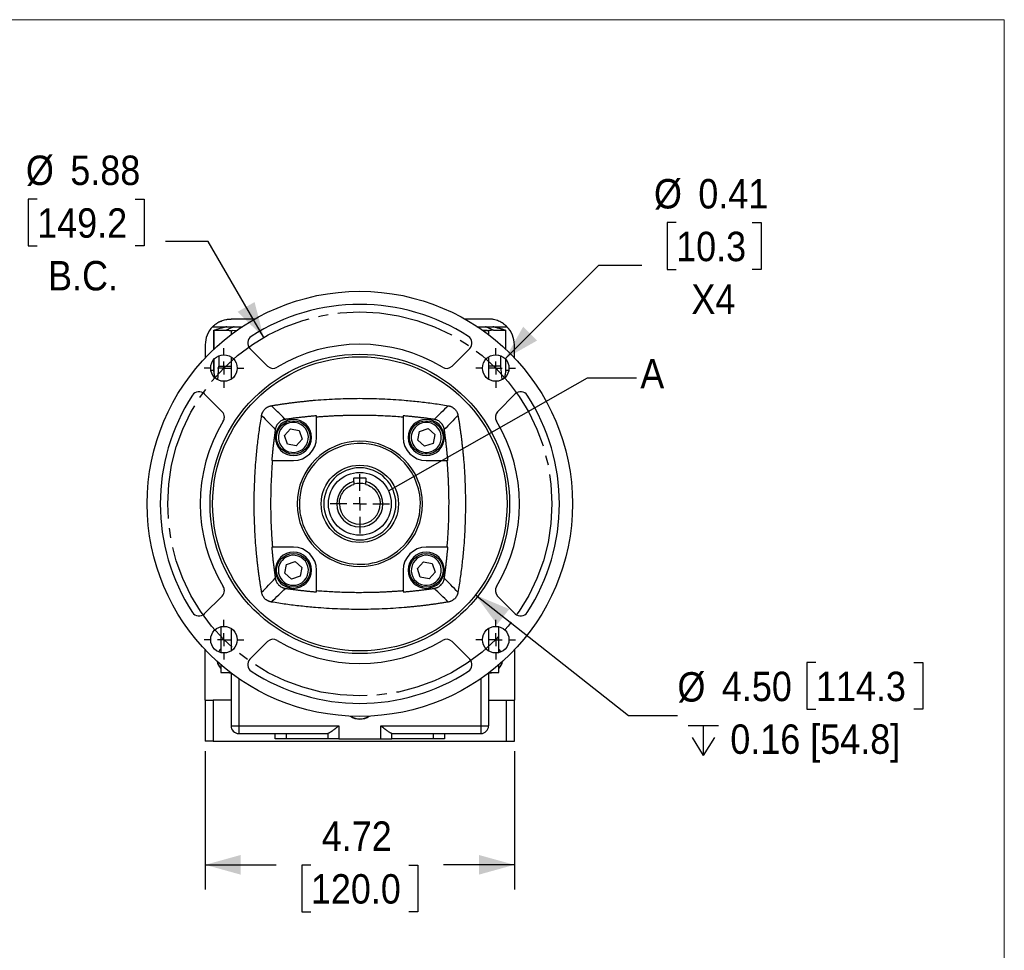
# Model space of a CAD drawing. Header units: inches. Extents: x 0 to 51, y 0 to 33.
# Tile 15 of 15: x 35.9 to 51, y 18.8 to 33. Entities that reach past the tile are written whole.
import ezdxf

# ---------------------------------------------------------------- set-up
doc = ezdxf.new("R2010")
doc.units = ezdxf.units.IN
doc.header["$LTSCALE"] = 3
doc.header["$MEASUREMENT"] = 0
doc.linetypes.add('SLD-Center', pattern=[0.75, 0.6, -0.05, 0.05, -0.05])
doc.linetypes.add('SLD-Solid', pattern=[0])
doc.layers.add('CENTER', color=40, linetype='SLD-Center')
doc.layers.add('SLD-DEFPOINTS', color=7, linetype='Continuous')
doc.layers.add('DIMENSIONS', color=140, linetype='SLD-Solid', lineweight=25)
doc.layers.add('TEXT', color=140, linetype='SLD-Solid', lineweight=25)
doc.styles.add('SLDTEXTSTYLE0', font='GOTHIC.TTF', dxfattribs={"width": 0.913})
doc.styles.get("Standard").update_dxf_attribs({"font": 'GOTHIC.TTF'})
doc.dimstyles.new('SLDDIMSTYLE0', dxfattribs={"dimtxt": 0.45, "dimasz": 0.54, "dimexe": 0, "dimexo": 0.0625, "dimgap": 0.1125, "dimtad": 0, "dimtih": 1, "dimtoh": 1, "dimrnd": 1e-09, "dimzin": 12, "dimdsep": 46, "dimtxsty": 'SLDTEXTSTYLE0', "dimsah": 1, "dimcen": 0.09, "dimadec": 0, "dimazin": 3, "dimtfac": 1, "dimtofl": 0, "dimtmove": 0, "dimatfit": 3, "dimfxl": 0, "dimfrac": 2, "dimtolj": 1, "dimtzin": 12, "dimarcsym": 0})
doc.dimstyles.new('SLDDIMSTYLE6', dxfattribs={"dimtxt": 0.18, "dimasz": 0.54, "dimexe": 0, "dimexo": 0.0625, "dimgap": 0, "dimtad": 0, "dimtih": 1, "dimtoh": 1, "dimdec": 0, "dimrnd": 1e-09, "dimzin": 0, "dimdsep": 46, "dimtxsty": 'Standard', "dimblk1": 'NONE', "dimblk2": 'NONE', "dimsah": 1, "dimcen": 0.09, "dimadec": 0, "dimazin": 0, "dimtfac": 0.54, "dimtdec": 0, "dimtofl": 0, "dimtmove": 0, "dimatfit": 3, "dimldrblk": 'NONE', "dimfxl": 0, "dimfrac": 2, "dimtolj": 1, "dimtzin": 0, "dimarcsym": 0})
doc.dimstyles.new('SLDDIMSTYLE7', dxfattribs={"dimtxt": 0.45, "dimasz": 0.54, "dimexe": 0, "dimexo": 0.0625, "dimgap": 0.1125, "dimtad": 0, "dimtih": 1, "dimtoh": 1, "dimrnd": 1e-09, "dimzin": 12, "dimdsep": 46, "dimtxsty": 'SLDTEXTSTYLE0', "dimsah": 1, "dimcen": 0, "dimadec": 0, "dimazin": 3, "dimtfac": 1, "dimtofl": 0, "dimtmove": 0, "dimatfit": 3, "dimfxl": 0, "dimfrac": 2, "dimtolj": 1, "dimtzin": 12, "dimarcsym": 0})
doc.dimstyles.new('SLDDIMSTYLE8', dxfattribs={"dimtxt": 0.45, "dimasz": 0.54, "dimexe": 0, "dimexo": 0.0625, "dimgap": 0.1125, "dimtad": 0, "dimtih": 1, "dimtoh": 1, "dimrnd": 1e-09, "dimzin": 4, "dimdsep": 46, "dimtxsty": 'SLDTEXTSTYLE0', "dimsah": 1, "dimcen": 0, "dimadec": 0, "dimazin": 1, "dimtfac": 1, "dimtofl": 0, "dimtmove": 0, "dimatfit": 3, "dimfxl": 0, "dimfrac": 2, "dimtolj": 1, "dimtzin": 12, "dimarcsym": 0})
doc.dimstyles.new('SLDDIMSTYLE9', dxfattribs={"dimtxt": 0.45, "dimasz": 0.54, "dimexe": 0, "dimexo": 0.0625, "dimgap": 0.1125, "dimtad": 0, "dimtih": 1, "dimtoh": 1, "dimrnd": 1e-09, "dimdsep": 46, "dimtxsty": 'SLDTEXTSTYLE0', "dimsah": 1, "dimcen": 0, "dimadec": 0, "dimazin": 2, "dimtfac": 1, "dimtofl": 0, "dimtmove": 0, "dimatfit": 3, "dimfxl": 0, "dimfrac": 2, "dimtolj": 1, "dimtzin": 12, "dimarcsym": 0})

# ---------------------------------------------------------------- blocks, each defined once
blk = doc.blocks.new('Block2')
at = {"color": 7, "linetype": 'SLD-Solid', "lineweight": 18}
for p, q in [((51, 33), (0, 33)), ((51, 0), (51, 33))]:
    blk.add_line(p, q, dxfattribs=at)
blk = doc.blocks.new('_D_19')
at = {"layer": 'DIMENSIONS'}
for p, q in [((36.218, 30.256), (36.081, 30.256)), ((36.081, 30.256), (36.081, 29.541)), ((37.715, 30.256), (37.852, 30.256)), ((37.852, 30.256), (37.852, 29.541)), ((36.081, 29.541), (36.218, 29.541)), ((37.852, 29.541), (37.715, 29.541)), ((38.833, 29.607), (38.176, 29.607)), ((39.68, 28.14), (38.833, 29.607))]:
    blk.add_line(p, q, dxfattribs=at)
blk.add_solid([(39.68, 28.14), (39.54, 28.682), (39.28, 28.532)], dxfattribs=at)
at = {"layer": 'DIMENSIONS', "char_height": 0.45, "attachment_point": 1, "style": 'SLDTEXTSTYLE0'}
for s, insert in [('%%c', (36.045, 30.922)), ('5.88', (36.724, 30.922)), ('149.2', (36.218, 30.116)), ('B.C.', (36.384, 29.31))]:
    blk.add_mtext(s, dxfattribs=dict(at, insert=insert))
blk = doc.blocks.new('SW_SYMBOL_HOLE_DEPTH')
at = {"layer": 'DIMENSIONS', "color": 0}
for p, q in [((0, 103.3), (94.5, 103.3)), ((47.2, 103.3), (47.2, 8.9)), ((11.8, 65.6), (47.2, 8.9)), ((82.7, 65.6), (47.2, 8.9))]:
    blk.add_line(p, q, dxfattribs=at)
blk = doc.blocks.new('_D_20')
at = {"layer": 'DIMENSIONS'}
for p, q in [((42.916, 24.203), (45.254, 22.359)), ((48.121, 23.168), (47.984, 23.168)), ((47.984, 23.168), (47.984, 22.454)), ((49.617, 23.168), (49.754, 23.168)), ((49.754, 23.168), (49.754, 22.454)), ((47.984, 22.454), (48.121, 22.454)), ((49.754, 22.454), (49.617, 22.454)), ((45.254, 22.359), (46.004, 22.359))]:
    blk.add_line(p, q, dxfattribs=at)
blk.add_solid([(42.916, 24.203), (43.247, 23.751), (43.433, 23.986)], dxfattribs=at)
at = {"layer": 'DIMENSIONS', "xscale": 0.004866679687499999, "yscale": 0.004866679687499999, "zscale": 0.004866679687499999}
blk.add_blockref('SW_SYMBOL_HOLE_DEPTH', (46.169, 21.704), dxfattribs=at)
at = {"layer": 'DIMENSIONS', "char_height": 0.45, "attachment_point": 1, "style": 'SLDTEXTSTYLE0'}
for s, insert in [('%%c', (46.004, 23.022)), ('4.50', (46.683, 23.029)), ('114.3', (48.121, 23.029)), ('0.16 [54.8]', (46.812, 22.223))]:
    blk.add_mtext(s, dxfattribs=dict(at, insert=insert))
blk = doc.blocks.new('_D_21')
at = {"layer": 'DIMENSIONS'}
for p, q in [((38.786, 21.816), (38.786, 19.701)), ((43.511, 21.816), (43.511, 19.701)), ((38.786, 20.076), (39.869, 20.076)), ((40.401, 20.073), (40.263, 20.073)), ((40.263, 20.073), (40.263, 19.358)), ((41.897, 20.073), (42.034, 20.073)), ((42.034, 20.073), (42.034, 19.358)), ((43.511, 20.076), (42.429, 20.076)), ((40.263, 19.358), (40.401, 19.358)), ((42.034, 19.358), (41.897, 19.358))]:
    blk.add_line(p, q, dxfattribs=at)
for points in [[(38.786, 20.076), (39.326, 19.926), (39.326, 20.226)], [(43.511, 20.076), (42.971, 20.226), (42.971, 19.926)]]:
    blk.add_solid(points, dxfattribs=at)
at = {"layer": 'DIMENSIONS', "char_height": 0.45, "attachment_point": 1, "style": 'SLDTEXTSTYLE0'}
for s, insert in [('4.72', (40.567, 20.739)), ('120.0', (40.401, 19.933))]:
    blk.add_mtext(s, dxfattribs=dict(at, insert=insert))
blk = doc.blocks.new('_D_22')
at = {"layer": 'DIMENSIONS'}
for p, q in [((45.984, 29.896), (45.847, 29.896)), ((45.847, 29.896), (45.847, 29.182)), ((47.148, 29.896), (47.285, 29.896)), ((47.285, 29.896), (47.285, 29.182)), ((43.369, 27.816), (44.801, 29.248)), ((44.801, 29.248), (45.457, 29.248)), ((45.847, 29.182), (45.984, 29.182)), ((47.285, 29.182), (47.148, 29.182))]:
    blk.add_line(p, q, dxfattribs=at)
blk.add_solid([(43.369, 27.816), (43.857, 28.092), (43.645, 28.304)], dxfattribs=at)
at = {"layer": 'DIMENSIONS', "char_height": 0.45, "attachment_point": 1, "style": 'SLDTEXTSTYLE0'}
for s, insert in [('%%c', (45.645, 30.563)), ('0.41', (46.323, 30.563)), ('10.3', (45.984, 29.757)), ('X4', (46.217, 28.951))]:
    blk.add_mtext(s, dxfattribs=dict(at, insert=insert))
blk = doc.blocks.new('SW_CENTERMARKSYMBOL_9')
at = {"layer": 'CENTER', "color": 0}
for p, q in [((0, 0.2), (0, 0.452)), ((-0.2, 0), (-0.452, 0)), ((0, 0), (-0.1, 0)), ((0, 0), (0, 0.1)), ((0, 0), (0, -0.1)), ((0, 0), (0.1, 0)), ((0.2, 0), (0.452, 0)), ((0, -0.2), (0, -0.452))]:
    blk.add_line(p, q, dxfattribs=at)
blk = doc.blocks.new('SW_CENTERMARKSYMBOL_10')
at = {"layer": 'CENTER', "color": 0}
for p, q in [((0, 0.2), (0, 0.303)), ((-0.2, 0), (-0.303, 0)), ((0, 0), (-0.1, 0)), ((0, 0), (0, 0.1)), ((0, 0), (0, -0.1)), ((0, 0), (0.1, 0)), ((0.2, 0), (0.303, 0)), ((0, -0.2), (0, -0.303))]:
    blk.add_line(p, q, dxfattribs=at)
blk = doc.blocks.new('SW_CENTERMARKSYMBOL_11')
at = {"layer": 'CENTER', "color": 0}
for p, q in [((0, 0.2), (0, 0.303)), ((-0.2, 0), (-0.303, 0)), ((0, 0), (-0.1, 0)), ((0, 0), (0, 0.1)), ((0, 0), (0, -0.1)), ((0, 0), (0.1, 0)), ((0.2, 0), (0.303, 0)), ((0, -0.2), (0, -0.303))]:
    blk.add_line(p, q, dxfattribs=at)
blk = doc.blocks.new('SW_CENTERMARKSYMBOL_12')
at = {"layer": 'CENTER', "color": 0}
for p, q in [((0, 0.2), (0, 0.303)), ((-0.2, 0), (-0.303, 0)), ((0, 0), (-0.1, 0)), ((0, 0), (0, 0.1)), ((0, 0), (0, -0.1)), ((0, 0), (0.1, 0)), ((0.2, 0), (0.303, 0)), ((0, -0.2), (0, -0.303))]:
    blk.add_line(p, q, dxfattribs=at)
blk = doc.blocks.new('SW_CENTERMARKSYMBOL_13')
at = {"layer": 'CENTER', "color": 0}
for p, q in [((0, 0.2), (0, 0.303)), ((-0.2, 0), (-0.303, 0)), ((0, 0), (-0.1, 0)), ((0, 0), (0, 0.1)), ((0, 0), (0, -0.1)), ((0, 0), (0.1, 0)), ((0.2, 0), (0.303, 0)), ((0, -0.2), (0, -0.303))]:
    blk.add_line(p, q, dxfattribs=at)
blk = doc.blocks.new('_NONE')

msp = doc.modelspace()

# ---------------------------------------------------------------- linework, layer by layer
for p, q in [((38.899, 28.304), (39.111, 28.304)), ((39.545, 28.422), (39.18, 28.422)), ((39.244, 28.304), (39.353, 28.304)), ((43.117, 28.422), (42.752, 28.422)), ((42.945, 28.304), (42.999, 28.304)), ((43.187, 28.304), (43.398, 28.304)), ((38.919, 28.252), (38.919, 27.96)), ((38.919, 27.96), (38.919, 28.252)), ((39.18, 28.243), (39.18, 28.182)), ((39.203, 28.247), (39.282, 28.252)), ((39.259, 28.235), (39.203, 28.247)), ((43.095, 28.247), (43.02, 28.251)), ((43.117, 28.243), (43.117, 28.182)), ((43.379, 27.96), (43.379, 28.252)), ((43.379, 27.96), (43.379, 28.252)), ((38.786, 28.029), (38.786, 27.828)), ((43.511, 27.828), (43.511, 28.029)), ((38.996, 27.861), (38.996, 27.703)), ((39.18, 27.844), (39.18, 27.502)), ((39.739, 27.701), (39.468, 27.972)), ((42.829, 27.972), (42.558, 27.701)), ((43.117, 27.844), (43.117, 27.502)), ((43.301, 27.861), (43.301, 27.702)), ((38.919, 27.806), (38.919, 27.623)), ((38.919, 27.623), (38.919, 27.806)), ((38.98, 27.494), (38.996, 27.703)), ((38.996, 27.703), (39.18, 27.703)), ((43.301, 27.702), (43.117, 27.702)), ((43.301, 27.702), (43.317, 27.496)), ((43.379, 27.623), (43.379, 27.806)), ((43.379, 27.623), (43.379, 27.806)), ((38.919, 27.635), (38.872, 27.635)), ((43.425, 27.635), (43.379, 27.635)), ((38.772, 27.276), (39.043, 27.005)), ((43.254, 27.005), (43.525, 27.276)), ((40.487, 26.612), (40.487, 26.942)), ((41.81, 26.942), (41.81, 26.612)), ((39.997, 26.639), (40.088, 26.743)), ((40.041, 26.508), (39.997, 26.639)), ((40.088, 26.743), (40.224, 26.716)), ((40.224, 26.716), (40.268, 26.584)), ((42.034, 26.568), (42.061, 26.703)), ((42.061, 26.703), (42.192, 26.748)), ((42.192, 26.748), (42.296, 26.656)), ((42.296, 26.656), (42.269, 26.52)), ((40.177, 26.481), (40.041, 26.508)), ((40.268, 26.584), (40.177, 26.481)), ((42.137, 26.476), (42.034, 26.568)), ((42.269, 26.52), (42.137, 26.476)), ((39.802, 26.257), (40.133, 26.257)), ((42.165, 26.257), (42.495, 26.257)), ((41.055, 25.935), (41.055, 25.988)), ((41.059, 25.992), (41.239, 25.992)), ((41.242, 25.988), (41.242, 25.935)), ((40.133, 24.934), (39.802, 24.934)), ((42.495, 24.934), (42.165, 24.934)), ((40.029, 24.671), (40.16, 24.715)), ((40.16, 24.715), (40.264, 24.624)), ((42.029, 24.607), (42.121, 24.711)), ((42.121, 24.711), (42.256, 24.684)), ((42.256, 24.684), (42.301, 24.552)), ((40.001, 24.535), (40.029, 24.671)), ((40.105, 24.444), (40.001, 24.535)), ((40.264, 24.624), (40.237, 24.488)), ((40.487, 24.249), (40.487, 24.58)), ((41.81, 24.58), (41.81, 24.249)), ((42.073, 24.476), (42.029, 24.607)), ((42.301, 24.552), (42.209, 24.448)), ((40.237, 24.488), (40.105, 24.444)), ((42.209, 24.448), (42.073, 24.476)), ((39.043, 24.186), (38.772, 23.915)), ((43.525, 23.915), (43.254, 24.186)), ((39.023, 23.715), (39.023, 23.322)), ((39.18, 23.69), (39.18, 23.347)), ((43.117, 23.69), (43.117, 23.347)), ((43.275, 23.322), (43.275, 23.715)), ((39.468, 23.219), (39.739, 23.49)), ((42.558, 23.49), (42.829, 23.219)), ((38.786, 22.596), (38.786, 23.364)), ((43.511, 23.364), (43.511, 22.596)), ((39.023, 23.138), (39.023, 23.017)), ((43.275, 23.017), (43.275, 23.138)), ((39.023, 23.017), (39.171, 23.017)), ((39.18, 23.01), (39.18, 22.202)), ((39.298, 22.924), (39.298, 22.202)), ((42.999, 22.924), (42.999, 22.202)), ((43.117, 23.01), (43.117, 22.202)), ((43.127, 23.017), (43.275, 23.017)), ((38.786, 22.596), (38.786, 21.966)), ((38.786, 22.596), (38.905, 22.596)), ((38.905, 22.596), (38.905, 21.966)), ((39.18, 22.596), (38.905, 22.596)), ((43.117, 22.596), (43.393, 22.596)), ((43.393, 21.966), (43.393, 22.596)), ((43.393, 22.596), (43.511, 22.596)), ((43.511, 21.966), (43.511, 22.596)), ((39.18, 22.202), (39.298, 22.202)), ((39.298, 22.202), (40.828, 22.202)), ((39.298, 22.202), (39.298, 22.084)), ((40.828, 22.202), (40.828, 22.005)), ((41.47, 22.202), (42.999, 22.202)), ((41.47, 22.005), (41.47, 22.202)), ((42.999, 22.202), (42.999, 22.084)), ((42.999, 22.202), (43.117, 22.202)), ((39.298, 22.084), (40.646, 22.084)), ((39.856, 22.005), (39.856, 22.084)), ((40.025, 22.005), (39.856, 22.005)), ((40.025, 22.084), (40.025, 22.005)), ((40.658, 22.005), (40.025, 22.005)), ((40.658, 22.086), (40.658, 22.005)), ((40.828, 22.005), (40.658, 22.005)), ((40.828, 22.005), (41.47, 22.005)), ((41.47, 22.005), (41.639, 22.005)), ((41.639, 22.005), (41.639, 22.086)), ((42.273, 22.005), (41.639, 22.005)), ((41.652, 22.084), (42.999, 22.084)), ((42.273, 22.005), (42.273, 22.084)), ((42.442, 22.005), (42.273, 22.005)), ((42.442, 22.084), (42.442, 22.005)), ((38.905, 21.966), (38.786, 21.966)), ((38.905, 21.966), (43.393, 21.966)), ((43.393, 21.966), (43.511, 21.966))]:
    msp.add_line(p, q)
at = {"flags": 128}
for points in [[(39.023, 23.374), (39.011, 23.361), (38.992, 23.332)], [(43.306, 23.332), (43.286, 23.361), (43.275, 23.374)], [(39.122, 23.017), (39.132, 23.015), (39.18, 23.009)]]:
    msp.add_lwpolyline(points, dxfattribs=at)
for centre, radius in [((41.149, 25.596), 3.25), ((41.149, 25.596), 2.289), ((39.072, 27.673), 0.203), ((41.149, 25.596), 2.25), ((43.226, 27.673), 0.203), ((40.133, 26.612), 0.256), ((42.165, 26.612), 0.256), ((41.149, 25.596), 0.591), ((40.133, 24.58), 0.256), ((42.165, 24.58), 0.256), ((39.072, 23.519), 0.203), ((43.226, 23.519), 0.203)]:
    msp.add_circle(centre, radius)
for centre, radius, start, end in [((41.149, 25.596), 3.051, 57.0083, 122.9917), ((39.18, 28.029), 0.394, 135.573, 180), ((43.117, 28.029), 0.394, 0, 44.427), ((39.552, 28.056), 0.118, 122.9917, 225), ((42.746, 28.056), 0.118, 315, 57.0083), ((41.149, 25.596), 2.441, 58.7958, 121.2042), ((39.823, 27.785), 0.118, 225, 301.2042), ((42.475, 27.785), 0.118, 238.7958, 315), ((41.149, 25.596), 3.051, 147.0083, 212.9917), ((38.689, 27.193), 0.118, 45, 147.0083), ((43.609, 27.193), 0.118, 32.9917, 135), ((41.149, 25.596), 3.051, 327.0083, 32.9917), ((38.96, 26.922), 0.118, 0, 45), ((43.338, 26.922), 0.118, 135, 211.2042), ((41.149, 25.596), 2.441, 148.7958, 211.2042), ((38.96, 26.922), 0.118, 328.7958, 0), ((40.133, 26.612), 0.276, 0, 180), ((40.133, 26.612), 0.23, 48.6224, 228.6224), ((42.165, 26.612), 0.276, 0, 180), ((42.165, 26.612), 0.23, 318.6224, 138.6224), ((41.149, 25.596), 2.441, 328.7958, 31.2042), ((40.133, 26.612), 0.23, 228.6224, 48.6224), ((42.165, 26.612), 0.23, 138.6224, 318.6224), ((40.133, 26.612), 0.276, 180, 0), ((40.133, 26.612), 0.354, 270, 0), ((41.149, 25.596), 0.959, 0, 180), ((41.149, 25.596), 0.925, 8.5032, 188.5032), ((42.165, 26.612), 0.354, 180, 270), ((42.165, 26.612), 0.276, 180, 0), ((41.149, 25.596), 0.352, 105.4522, 180), ((41.059, 25.988), 0.00394, 90, 180), ((41.149, 25.596), 0.313, 72.7436, 107.2482), ((41.239, 25.988), 0.00394, 0, 90), ((41.149, 25.596), 0.352, 0, 74.5478), ((41.149, 25.596), 0.959, 180, 0), ((41.149, 25.596), 0.925, 188.5032, 8.5032), ((41.149, 25.596), 0.352, 180, 0), ((41.149, 25.596), 0.312, 180, 0), ((40.133, 24.58), 0.276, 0, 180), ((40.133, 24.58), 0.354, 360, 90), ((42.165, 24.58), 0.354, 90, 180), ((42.165, 24.58), 0.276, 0, 180), ((40.133, 24.58), 0.23, 138.6224, 318.6224), ((40.133, 24.58), 0.23, 318.6224, 138.6224), ((42.165, 24.58), 0.23, 48.6224, 228.6224), ((42.165, 24.58), 0.23, 228.6224, 48.6224), ((40.133, 24.58), 0.276, 180, 0), ((42.165, 24.58), 0.276, 180, 0), ((38.96, 24.27), 0.118, 315, 0), ((38.96, 24.27), 0.118, 0, 31.2042), ((43.338, 24.27), 0.118, 148.7958, 225), ((38.689, 23.999), 0.118, 212.9917, 315), ((43.609, 23.999), 0.118, 225, 327.0083), ((39.823, 23.407), 0.118, 58.7958, 135), ((41.149, 25.596), 2.441, 238.7958, 301.2042), ((42.475, 23.407), 0.118, 45, 121.2042), ((39.18, 23.226), 0.217, 190.3697, 223.3418), ((39.552, 23.136), 0.118, 135, 237.0083), ((42.746, 23.136), 0.118, 302.9917, 45), ((43.117, 23.226), 0.217, 316.6582, 349.6303), ((41.149, 25.596), 3.051, 237.0083, 302.9917), ((43.117, 23.226), 0.217, 269.7934, 285.4987), ((41.149, 22.556), 0.252, 235.5351, 270), ((41.149, 22.556), 0.251, 235.9697, 270), ((41.149, 22.556), 0.248, 236.9115, 303.0885), ((41.149, 22.556), 0.252, 270, 304.4649), ((41.149, 22.556), 0.251, 270, 304.0303), ((39.298, 22.202), 0.118, 180, 270), ((42.999, 22.202), 0.118, 270, 0)]:
    msp.add_arc(centre, radius, start, end)
for points, knots in [([(38.899, 28.304), (38.902, 28.307), (38.907, 28.313), (38.916, 28.321), (38.926, 28.329), (38.935, 28.337), (38.945, 28.345), (38.956, 28.352), (38.967, 28.36), (38.978, 28.367), (38.99, 28.374), (39.002, 28.38), (39.015, 28.386), (39.035, 28.395), (39.064, 28.406), (39.094, 28.413), (39.119, 28.418), (39.136, 28.42), (39.157, 28.422), (39.172, 28.422), (39.18, 28.422)], [0, 0, 0, 0, 0.037372, 0.075472, 0.114302, 0.153863, 0.194157, 0.235185, 0.276949, 0.319449, 0.362687, 0.406664, 0.451381, 0.496838, 0.616547, 0.750446, 0.797241, 0.854432, 0.922019, 1, 1, 1, 1]), ([(39.116, 28.304), (39.115, 28.304), (39.115, 28.304), (39.115, 28.304), (39.114, 28.304), (39.111, 28.303), (39.105, 28.302), (39.093, 28.299), (39.075, 28.294), (39.053, 28.288), (39.026, 28.281), (38.994, 28.272), (38.972, 28.266), (38.96, 28.263)], [0, 0, 0, 0, 0.020467, 0.041109, 0.062074, 0.083501, 0.16193, 0.25049, 0.366181, 0.500053, 0.64892, 0.815288, 1, 1, 1, 1]), ([(39.226, 28.304), (39.221, 28.302), (39.216, 28.3), (39.205, 28.296), (39.2, 28.293), (39.184, 28.287), (39.174, 28.282), (39.144, 28.269), (39.125, 28.26), (39.107, 28.252)], [0, 0, 0, 0, 0.125, 0.125, 0.25, 0.25, 0.5, 0.5, 1, 1, 1, 1]), ([(39.116, 28.304), (39.116, 28.304), (39.117, 28.304), (39.119, 28.304), (39.121, 28.304), (39.124, 28.304), (39.127, 28.304), (39.131, 28.304), (39.135, 28.304), (39.139, 28.304), (39.144, 28.304), (39.151, 28.304), (39.159, 28.304), (39.17, 28.304), (39.182, 28.304), (39.196, 28.304), (39.21, 28.304), (39.221, 28.304), (39.226, 28.304)], [0, 0, 0, 0, 0.050219, 0.100375, 0.150469, 0.200504, 0.250482, 0.300406, 0.350278, 0.4001, 0.449876, 0.499607, 0.582936, 0.666277, 0.749643, 0.833044, 0.916493, 1, 1, 1, 1]), ([(39.226, 28.304), (39.231, 28.304), (39.239, 28.304), (39.254, 28.304), (39.272, 28.304), (39.292, 28.304), (39.312, 28.304), (39.332, 28.304), (39.347, 28.304), (39.353, 28.304)], [0, 0, 0, 0, 0.188562, 0.364219, 0.527498, 0.679056, 0.801808, 0.915512, 1, 1, 1, 1]), ([(42.939, 28.304), (42.939, 28.304), (42.948, 28.304), (42.963, 28.304), (42.985, 28.304), (43.014, 28.304), (43.047, 28.304), (43.062, 28.304), (43.071, 28.304)], [0, 0, 0, 0, 0.002506, 0.105202, 0.215884, 0.335402, 0.643378, 1, 1, 1, 1]), ([(43.191, 28.252), (43.172, 28.26), (43.153, 28.269), (43.123, 28.282), (43.113, 28.287), (43.098, 28.293), (43.092, 28.296), (43.082, 28.3), (43.076, 28.302), (43.071, 28.304)], [0, 0, 0, 0, 0.5, 0.5, 0.75, 0.75, 0.875, 0.875, 1, 1, 1, 1]), ([(43.071, 28.304), (43.074, 28.304), (43.081, 28.304), (43.09, 28.304), (43.099, 28.304), (43.107, 28.304), (43.115, 28.304), (43.122, 28.304), (43.129, 28.304), (43.136, 28.304), (43.142, 28.304), (43.149, 28.304), (43.157, 28.304), (43.164, 28.304), (43.17, 28.304), (43.175, 28.304), (43.179, 28.304), (43.181, 28.304), (43.182, 28.304)], [0, 0, 0, 0, 0.0501, 0.100177, 0.150236, 0.200278, 0.250306, 0.300322, 0.350329, 0.400329, 0.450325, 0.50032, 0.583243, 0.666294, 0.749484, 0.832824, 0.916326, 1, 1, 1, 1]), ([(43.398, 28.304), (43.396, 28.307), (43.391, 28.312), (43.382, 28.32), (43.374, 28.327), (43.366, 28.334), (43.357, 28.341), (43.348, 28.348), (43.331, 28.36), (43.306, 28.375), (43.27, 28.392), (43.233, 28.406), (43.201, 28.414), (43.175, 28.418), (43.156, 28.421), (43.137, 28.422), (43.124, 28.422), (43.117, 28.422)], [0, 0, 0, 0, 0.0349, 0.069782, 0.104672, 0.139599, 0.174589, 0.20967, 0.244868, 0.370545, 0.496794, 0.623408, 0.750423, 0.812832, 0.875139, 0.937483, 1, 1, 1, 1]), ([(43.338, 28.263), (43.332, 28.265), (43.322, 28.267), (43.307, 28.271), (43.293, 28.275), (43.28, 28.279), (43.267, 28.282), (43.256, 28.285), (43.24, 28.289), (43.222, 28.294), (43.207, 28.298), (43.197, 28.301), (43.191, 28.302), (43.187, 28.303), (43.184, 28.304), (43.182, 28.304), (43.182, 28.304), (43.182, 28.304)], [0, 0, 0, 0, 0.081069, 0.158733, 0.233042, 0.304052, 0.371827, 0.436443, 0.497985, 0.631695, 0.747333, 0.799699, 0.84833, 0.888793, 0.927107, 0.963929, 1, 1, 1, 1]), ([(38.919, 28.252), (38.919, 28.252), (38.919, 28.252), (38.919, 28.252), (38.92, 28.252), (38.921, 28.252), (38.922, 28.253), (38.924, 28.253), (38.927, 28.254), (38.929, 28.255), (38.932, 28.256), (38.936, 28.257), (38.94, 28.258), (38.944, 28.259), (38.949, 28.26), (38.954, 28.262), (38.958, 28.263), (38.96, 28.263)], [0, 0, 0, 0, 0.063188, 0.126835, 0.190951, 0.255543, 0.320621, 0.386195, 0.452273, 0.518862, 0.585973, 0.653611, 0.721786, 0.790505, 0.859775, 0.929605, 1, 1, 1, 1]), ([(38.919, 28.252), (38.919, 28.252), (38.92, 28.252), (38.923, 28.252), (38.928, 28.252), (38.937, 28.252), (38.952, 28.252), (38.972, 28.252), (38.995, 28.252), (39.017, 28.252), (39.037, 28.252), (39.054, 28.252), (39.069, 28.252), (39.081, 28.252), (39.095, 28.252), (39.103, 28.252), (39.107, 28.252)], [0, 0, 0, 0, 0.03359, 0.086495, 0.158733, 0.250297, 0.357468, 0.500032, 0.611529, 0.699784, 0.77499, 0.849758, 0.873419, 0.924839, 0.967895, 1, 1, 1, 1]), ([(39.107, 28.252), (39.11, 28.252), (39.117, 28.252), (39.125, 28.251), (39.133, 28.251), (39.138, 28.25), (39.147, 28.249), (39.161, 28.248), (39.174, 28.246), (39.18, 28.244)], [0, 0, 0, 0, 0.153543, 0.279827, 0.380416, 0.453858, 0.500062, 0.751244, 1, 1, 1, 1]), ([(43.095, 28.247), (43.077, 28.243), (43.059, 28.24), (43.041, 28.236), (43.041, 28.236)], [0, 0, 0, 0, 0.9905171, 1, 1, 1, 1]), ([(43.191, 28.252), (43.187, 28.252), (43.181, 28.252), (43.171, 28.251), (43.161, 28.25), (43.15, 28.249), (43.139, 28.248), (43.129, 28.246), (43.121, 28.245), (43.117, 28.244)], [0, 0, 0, 0, 0.142364, 0.284876, 0.427547, 0.570385, 0.7134, 0.856602, 1, 1, 1, 1]), ([(43.338, 28.263), (43.339, 28.263), (43.343, 28.262), (43.348, 28.26), (43.352, 28.259), (43.356, 28.258), (43.36, 28.257), (43.364, 28.256), (43.367, 28.255), (43.369, 28.254), (43.372, 28.254), (43.374, 28.253), (43.376, 28.253), (43.377, 28.252), (43.378, 28.252), (43.379, 28.252), (43.379, 28.252), (43.379, 28.252), (43.379, 28.252)], [0, 0, 0, 0, 0.066004, 0.131512, 0.196528, 0.26106, 0.325113, 0.388693, 0.451808, 0.514463, 0.576665, 0.638421, 0.699739, 0.760625, 0.821086, 0.881131, 0.940766, 1, 1, 1, 1]), ([(38.936, 27.526), (38.936, 27.527), (38.931, 27.553), (38.924, 27.592), (38.92, 27.613), (38.919, 27.623)], [0, 0, 0, 0, 0.020042, 0.519253, 1, 1, 1, 1]), ([(43.379, 27.623), (43.378, 27.619), (43.376, 27.61), (43.372, 27.589), (43.367, 27.561), (43.364, 27.54), (43.361, 27.525), (43.361, 27.523)], [0, 0, 0, 0, 0.236595, 0.477819, 0.723698, 0.974258, 1, 1, 1, 1]), ([(39.648, 26.947), (39.648, 26.95), (39.649, 26.955), (39.651, 26.963), (39.653, 26.971), (39.656, 26.978), (39.659, 26.986), (39.662, 26.993), (39.668, 27.007), (39.679, 27.025), (39.698, 27.047), (39.719, 27.065), (39.739, 27.077), (39.756, 27.085), (39.77, 27.09), (39.783, 27.094), (39.793, 27.096), (39.797, 27.096)], [0, 0, 0, 0, 0.036223, 0.072156, 0.107863, 0.14341, 0.178861, 0.214284, 0.249747, 0.374737, 0.499192, 0.6237, 0.748927, 0.811223, 0.873593, 0.9364, 1, 1, 1, 1]), ([(39.797, 27.096), (39.816, 27.1), (39.853, 27.106), (39.909, 27.115), (39.965, 27.123), (40.02, 27.131), (40.076, 27.139), (40.132, 27.146), (40.188, 27.153), (40.245, 27.159), (40.301, 27.165), (40.357, 27.171), (40.413, 27.177), (40.564, 27.19), (40.809, 27.205), (41.149, 27.212), (41.489, 27.205), (41.753, 27.189), (41.941, 27.171), (42.053, 27.16), (42.165, 27.146), (42.277, 27.131), (42.389, 27.115), (42.463, 27.103), (42.5, 27.096)], [0, 0, 0, 0, 0.020806, 0.041607, 0.062405, 0.083199, 0.103992, 0.124783, 0.145575, 0.166368, 0.187163, 0.207961, 0.228763, 0.249571, 0.374782, 0.500001, 0.625212, 0.750431, 0.792038, 0.83363, 0.875214, 0.916798, 0.958391, 1, 1, 1, 1]), ([(40.011, 26.887), (39.989, 26.909), (39.943, 26.954), (39.871, 27.024), (39.822, 27.072), (39.797, 27.096)], [0, 0, 0, 0, 0.313529, 0.646864, 1, 1, 1, 1]), ([(42.5, 27.096), (42.463, 27.06), (42.392, 26.99), (42.32, 26.921), (42.286, 26.887)], [0, 0, 0, 0, 0.522271, 1, 1, 1, 1]), ([(42.5, 27.096), (42.503, 27.096), (42.508, 27.095), (42.516, 27.093), (42.524, 27.091), (42.531, 27.089), (42.539, 27.086), (42.546, 27.083), (42.56, 27.076), (42.578, 27.065), (42.6, 27.047), (42.618, 27.025), (42.63, 27.005), (42.638, 26.988), (42.643, 26.975), (42.647, 26.961), (42.649, 26.952), (42.649, 26.947)], [0, 0, 0, 0, 0.036223, 0.072156, 0.107863, 0.14341, 0.178861, 0.214284, 0.249747, 0.374737, 0.499192, 0.6237, 0.748927, 0.811223, 0.873593, 0.9364, 1, 1, 1, 1]), ([(39.648, 24.244), (39.645, 24.263), (39.639, 24.3), (39.63, 24.356), (39.621, 24.412), (39.613, 24.467), (39.606, 24.523), (39.598, 24.579), (39.592, 24.635), (39.585, 24.692), (39.579, 24.748), (39.573, 24.804), (39.568, 24.86), (39.555, 25.011), (39.539, 25.256), (39.532, 25.596), (39.539, 25.936), (39.556, 26.2), (39.573, 26.388), (39.585, 26.5), (39.598, 26.612), (39.613, 26.724), (39.63, 26.836), (39.642, 26.91), (39.648, 26.947)], [0, 0, 0, 0, 0.020806, 0.041607, 0.062405, 0.083199, 0.103992, 0.124783, 0.145575, 0.166368, 0.187163, 0.207961, 0.228763, 0.249571, 0.374782, 0.500001, 0.625212, 0.750431, 0.792038, 0.83363, 0.875214, 0.916798, 0.958391, 1, 1, 1, 1]), ([(39.648, 26.947), (39.684, 26.91), (39.754, 26.839), (39.824, 26.767), (39.857, 26.733)], [0, 0, 0, 0, 0.522271, 1, 1, 1, 1]), ([(40.487, 26.942), (40.469, 26.941), (40.434, 26.937), (40.381, 26.932), (40.328, 26.927), (40.275, 26.921), (40.222, 26.915), (40.169, 26.909), (40.117, 26.902), (40.064, 26.895), (40.029, 26.89), (40.011, 26.887)], [0, 0, 0, 0, 0.111134, 0.222251, 0.333355, 0.444452, 0.555546, 0.666643, 0.777747, 0.888865, 1, 1, 1, 1]), ([(40.487, 26.926), (40.505, 26.928), (40.542, 26.931), (40.597, 26.935), (40.652, 26.938), (40.707, 26.942), (40.762, 26.945), (40.818, 26.947), (40.873, 26.949), (40.928, 26.951), (40.983, 26.952), (41.038, 26.953), (41.093, 26.954), (41.167, 26.954), (41.259, 26.953), (41.37, 26.951), (41.48, 26.947), (41.59, 26.942), (41.7, 26.935), (41.774, 26.929), (41.81, 26.926)], [0, 0, 0, 0, 0.041684, 0.083359, 0.125025, 0.166685, 0.208342, 0.249996, 0.291651, 0.333309, 0.37497, 0.416638, 0.458315, 0.500002, 0.58336, 0.666686, 0.749997, 0.833308, 0.916637, 1, 1, 1, 1]), ([(42.286, 26.887), (42.269, 26.89), (42.233, 26.895), (42.181, 26.902), (42.128, 26.909), (42.075, 26.915), (42.022, 26.921), (41.969, 26.927), (41.916, 26.932), (41.863, 26.937), (41.828, 26.941), (41.81, 26.942)], [0, 0, 0, 0, 0.111135, 0.222253, 0.333357, 0.444454, 0.555548, 0.666645, 0.777749, 0.888866, 1, 1, 1, 1]), ([(42.649, 26.947), (42.653, 26.929), (42.659, 26.891), (42.668, 26.836), (42.676, 26.78), (42.684, 26.724), (42.692, 26.668), (42.699, 26.612), (42.706, 26.556), (42.712, 26.5), (42.718, 26.444), (42.724, 26.388), (42.73, 26.331), (42.743, 26.181), (42.758, 25.936), (42.765, 25.596), (42.758, 25.256), (42.742, 24.992), (42.724, 24.804), (42.713, 24.692), (42.699, 24.579), (42.684, 24.467), (42.668, 24.356), (42.656, 24.281), (42.649, 24.244)], [0, 0, 0, 0, 0.020806, 0.041607, 0.062405, 0.083199, 0.103992, 0.124783, 0.145575, 0.166368, 0.187163, 0.207961, 0.228763, 0.249571, 0.374782, 0.500001, 0.625212, 0.750431, 0.792038, 0.83363, 0.875214, 0.916798, 0.958391, 1, 1, 1, 1]), ([(40.011, 26.887), (40.009, 26.887), (40.003, 26.886), (39.995, 26.884), (39.987, 26.882), (39.979, 26.88), (39.971, 26.877), (39.963, 26.874), (39.949, 26.867), (39.93, 26.856), (39.908, 26.837), (39.889, 26.815), (39.876, 26.794), (39.868, 26.776), (39.863, 26.762), (39.86, 26.748), (39.858, 26.738), (39.857, 26.733)], [0, 0, 0, 0, 0.036275, 0.07224, 0.107965, 0.14352, 0.178974, 0.214401, 0.24987, 0.374905, 0.499348, 0.623849, 0.749119, 0.811374, 0.873682, 0.93643, 1, 1, 1, 1]), ([(42.44, 26.733), (42.44, 26.736), (42.439, 26.741), (42.437, 26.75), (42.435, 26.758), (42.433, 26.766), (42.43, 26.774), (42.427, 26.781), (42.42, 26.795), (42.409, 26.814), (42.39, 26.837), (42.368, 26.856), (42.347, 26.868), (42.329, 26.876), (42.315, 26.881), (42.301, 26.885), (42.291, 26.886), (42.286, 26.887)], [0, 0, 0, 0, 0.0362747, 0.0722403, 0.1079653, 0.1435196, 0.1789741, 0.2144005, 0.2498704, 0.3749051, 0.4993484, 0.6238489, 0.7491186, 0.811374, 0.8736817, 0.9364302, 1, 1, 1, 1]), ([(39.857, 26.733), (39.855, 26.716), (39.85, 26.68), (39.842, 26.628), (39.836, 26.575), (39.829, 26.522), (39.823, 26.469), (39.817, 26.416), (39.812, 26.363), (39.807, 26.311), (39.804, 26.275), (39.802, 26.257)], [0, 0, 0, 0, 0.111135, 0.222253, 0.333357, 0.444454, 0.555548, 0.666645, 0.777749, 0.888866, 1, 1, 1, 1]), ([(42.495, 26.257), (42.494, 26.275), (42.49, 26.311), (42.485, 26.363), (42.48, 26.416), (42.474, 26.469), (42.468, 26.522), (42.462, 26.575), (42.455, 26.628), (42.448, 26.68), (42.443, 26.716), (42.44, 26.733)], [0, 0, 0, 0, 0.111134, 0.222251, 0.333355, 0.444452, 0.555546, 0.666643, 0.777747, 0.888865, 1, 1, 1, 1]), ([(39.818, 24.934), (39.817, 24.952), (39.814, 24.989), (39.81, 25.044), (39.806, 25.099), (39.803, 25.154), (39.8, 25.209), (39.797, 25.265), (39.795, 25.32), (39.793, 25.375), (39.792, 25.43), (39.791, 25.485), (39.791, 25.54), (39.79, 25.614), (39.791, 25.706), (39.793, 25.817), (39.797, 25.927), (39.803, 26.037), (39.809, 26.147), (39.815, 26.221), (39.818, 26.257)], [0, 0, 0, 0, 0.041684, 0.083359, 0.125025, 0.166685, 0.208342, 0.249996, 0.291651, 0.333309, 0.37497, 0.416638, 0.458315, 0.500002, 0.58336, 0.666686, 0.749997, 0.833308, 0.916637, 1, 1, 1, 1]), ([(42.479, 26.257), (42.481, 26.239), (42.484, 26.202), (42.488, 26.147), (42.491, 26.092), (42.495, 26.037), (42.498, 25.982), (42.5, 25.927), (42.502, 25.872), (42.504, 25.817), (42.505, 25.761), (42.506, 25.706), (42.507, 25.651), (42.507, 25.577), (42.506, 25.485), (42.504, 25.375), (42.5, 25.265), (42.495, 25.154), (42.488, 25.044), (42.482, 24.971), (42.479, 24.934)], [0, 0, 0, 0, 0.041684, 0.083359, 0.125025, 0.166685, 0.208342, 0.249996, 0.291651, 0.333309, 0.37497, 0.416638, 0.458315, 0.500002, 0.58336, 0.666686, 0.749997, 0.833308, 0.916637, 1, 1, 1, 1]), ([(41.7, 25.596), (41.7, 25.742), (41.642, 25.882), (41.435, 26.089), (41.295, 26.147), (41.003, 26.147), (40.862, 26.089), (40.656, 25.882), (40.598, 25.742), (40.598, 25.596)], [0, 0, 0, 0, 0.25, 0.25, 0.5, 0.5, 0.75, 0.75, 1, 1, 1, 1]), ([(40.836, 25.596), (40.836, 25.629), (40.841, 25.662), (40.862, 25.724), (40.877, 25.754), (40.916, 25.807), (40.94, 25.831), (40.994, 25.869), (41.023, 25.884), (41.055, 25.894)], [0, 0, 0, 0, 0.25, 0.25, 0.5, 0.5, 0.75, 0.75, 1, 1, 1, 1]), ([(41.055, 25.935), (41.055, 25.928), (41.055, 25.914), (41.055, 25.9), (41.055, 25.894)], [0, 0, 0, 0, 0.515021, 1, 1, 1, 1]), ([(41.242, 25.894), (41.242, 25.9), (41.242, 25.914), (41.242, 25.928), (41.242, 25.935)], [0, 0, 0, 0, 0.484979, 1, 1, 1, 1]), ([(41.242, 25.894), (41.274, 25.884), (41.304, 25.869), (41.357, 25.831), (41.381, 25.807), (41.42, 25.754), (41.435, 25.724), (41.456, 25.662), (41.461, 25.629), (41.461, 25.596)], [0, 0, 0, 0, 0.25, 0.25, 0.5, 0.5, 0.75, 0.75, 1, 1, 1, 1]), ([(40.598, 25.596), (40.598, 25.45), (40.656, 25.309), (40.862, 25.103), (41.003, 25.045), (41.295, 25.045), (41.435, 25.103), (41.642, 25.309), (41.7, 25.45), (41.7, 25.596)], [0, 0, 0, 0, 0.25, 0.25, 0.5, 0.5, 0.75, 0.75, 1, 1, 1, 1]), ([(39.802, 24.934), (39.804, 24.916), (39.807, 24.881), (39.812, 24.828), (39.817, 24.775), (39.823, 24.722), (39.829, 24.669), (39.836, 24.616), (39.842, 24.564), (39.85, 24.511), (39.855, 24.476), (39.857, 24.458)], [0, 0, 0, 0, 0.111134, 0.222251, 0.333355, 0.444452, 0.555546, 0.666643, 0.777747, 0.888865, 1, 1, 1, 1]), ([(42.44, 24.458), (42.443, 24.476), (42.448, 24.511), (42.455, 24.564), (42.462, 24.616), (42.468, 24.669), (42.474, 24.722), (42.48, 24.775), (42.485, 24.828), (42.49, 24.881), (42.494, 24.916), (42.495, 24.934)], [0, 0, 0, 0, 0.111135, 0.222253, 0.333357, 0.444454, 0.555548, 0.666645, 0.777749, 0.888866, 1, 1, 1, 1]), ([(39.857, 24.458), (39.858, 24.456), (39.858, 24.45), (39.86, 24.442), (39.862, 24.434), (39.865, 24.426), (39.868, 24.418), (39.871, 24.41), (39.877, 24.396), (39.889, 24.377), (39.907, 24.355), (39.93, 24.336), (39.951, 24.323), (39.969, 24.315), (39.982, 24.31), (39.997, 24.307), (40.006, 24.305), (40.011, 24.304)], [0, 0, 0, 0, 0.036275, 0.07224, 0.107965, 0.14352, 0.178974, 0.214401, 0.24987, 0.374905, 0.499348, 0.623849, 0.749119, 0.811374, 0.873682, 0.93643, 1, 1, 1, 1]), ([(42.286, 24.304), (42.289, 24.305), (42.294, 24.305), (42.303, 24.307), (42.311, 24.309), (42.319, 24.312), (42.327, 24.315), (42.334, 24.318), (42.348, 24.324), (42.367, 24.336), (42.39, 24.354), (42.409, 24.377), (42.421, 24.398), (42.429, 24.416), (42.434, 24.429), (42.438, 24.444), (42.439, 24.453), (42.44, 24.458)], [0, 0, 0, 0, 0.036275, 0.07224, 0.107965, 0.14352, 0.178974, 0.214401, 0.24987, 0.374905, 0.499348, 0.623849, 0.749119, 0.811374, 0.873682, 0.93643, 1, 1, 1, 1]), ([(42.649, 24.244), (42.613, 24.281), (42.543, 24.353), (42.474, 24.424), (42.44, 24.458)], [0, 0, 0, 0, 0.522271, 1, 1, 1, 1]), ([(39.797, 24.095), (39.795, 24.095), (39.789, 24.096), (39.781, 24.098), (39.774, 24.1), (39.766, 24.103), (39.758, 24.106), (39.751, 24.109), (39.738, 24.115), (39.719, 24.126), (39.698, 24.145), (39.68, 24.166), (39.667, 24.186), (39.659, 24.203), (39.655, 24.217), (39.651, 24.23), (39.649, 24.24), (39.648, 24.244)], [0, 0, 0, 0, 0.036223, 0.072156, 0.107863, 0.14341, 0.178861, 0.214284, 0.249747, 0.374737, 0.499192, 0.6237, 0.748927, 0.811223, 0.873593, 0.9364, 1, 1, 1, 1]), ([(39.797, 24.095), (39.834, 24.131), (39.906, 24.201), (39.977, 24.271), (40.011, 24.304)], [0, 0, 0, 0, 0.522271, 1, 1, 1, 1]), ([(40.011, 24.304), (40.029, 24.302), (40.064, 24.297), (40.117, 24.289), (40.169, 24.283), (40.222, 24.276), (40.275, 24.27), (40.328, 24.264), (40.381, 24.259), (40.434, 24.254), (40.469, 24.251), (40.487, 24.249)], [0, 0, 0, 0, 0.111135, 0.222253, 0.333357, 0.444454, 0.555548, 0.666645, 0.777749, 0.888866, 1, 1, 1, 1]), ([(41.81, 24.265), (41.792, 24.264), (41.755, 24.261), (41.7, 24.257), (41.645, 24.253), (41.59, 24.25), (41.535, 24.247), (41.48, 24.244), (41.425, 24.242), (41.37, 24.24), (41.314, 24.239), (41.259, 24.238), (41.204, 24.238), (41.13, 24.237), (41.038, 24.238), (40.928, 24.24), (40.818, 24.244), (40.707, 24.25), (40.597, 24.256), (40.524, 24.262), (40.487, 24.265)], [0, 0, 0, 0, 0.041684, 0.083359, 0.125025, 0.166685, 0.208342, 0.249996, 0.291651, 0.333309, 0.37497, 0.416638, 0.458315, 0.500002, 0.58336, 0.666686, 0.749997, 0.833308, 0.916637, 1, 1, 1, 1]), ([(41.81, 24.249), (41.828, 24.251), (41.863, 24.254), (41.916, 24.259), (41.969, 24.264), (42.022, 24.27), (42.075, 24.276), (42.128, 24.283), (42.181, 24.289), (42.233, 24.297), (42.269, 24.302), (42.286, 24.304)], [0, 0, 0, 0, 0.111134, 0.222251, 0.333355, 0.444452, 0.555546, 0.666643, 0.777747, 0.888865, 1, 1, 1, 1]), ([(42.649, 24.244), (42.649, 24.242), (42.648, 24.236), (42.646, 24.228), (42.644, 24.221), (42.642, 24.213), (42.639, 24.205), (42.636, 24.198), (42.629, 24.185), (42.618, 24.166), (42.6, 24.145), (42.578, 24.127), (42.558, 24.114), (42.541, 24.106), (42.528, 24.102), (42.514, 24.098), (42.505, 24.096), (42.5, 24.095)], [0, 0, 0, 0, 0.036223, 0.072156, 0.107863, 0.14341, 0.178861, 0.214284, 0.249747, 0.374737, 0.499192, 0.6237, 0.748927, 0.811223, 0.873593, 0.9364, 1, 1, 1, 1]), ([(42.5, 24.095), (42.482, 24.092), (42.444, 24.086), (42.389, 24.077), (42.333, 24.068), (42.277, 24.06), (42.221, 24.053), (42.165, 24.045), (42.109, 24.039), (42.053, 24.032), (41.997, 24.026), (41.941, 24.02), (41.884, 24.015), (41.734, 24.002), (41.489, 23.986), (41.149, 23.979), (40.809, 23.986), (40.545, 24.003), (40.357, 24.02), (40.245, 24.032), (40.132, 24.045), (40.02, 24.06), (39.909, 24.077), (39.834, 24.089), (39.797, 24.095)], [0, 0, 0, 0, 0.020806, 0.041607, 0.062405, 0.083199, 0.103992, 0.124783, 0.145575, 0.166368, 0.187163, 0.207961, 0.228763, 0.249571, 0.374782, 0.500001, 0.625212, 0.750431, 0.792038, 0.83363, 0.875214, 0.916798, 0.958391, 1, 1, 1, 1]), ([(40.658, 22.086), (40.66, 22.086), (40.662, 22.087), (40.666, 22.089), (40.67, 22.09), (40.674, 22.093), (40.679, 22.095), (40.683, 22.098), (40.688, 22.1), (40.698, 22.106), (40.714, 22.117), (40.735, 22.131), (40.758, 22.148), (40.777, 22.163), (40.794, 22.176), (40.81, 22.188), (40.821, 22.197), (40.828, 22.202)], [0, 0, 0, 0, 0.028856, 0.058366, 0.088555, 0.119444, 0.151053, 0.183402, 0.216509, 0.250389, 0.368744, 0.50054, 0.61709, 0.750632, 0.814921, 0.898044, 1, 1, 1, 1]), ([(41.47, 22.202), (41.473, 22.2), (41.478, 22.195), (41.486, 22.189), (41.493, 22.184), (41.5, 22.179), (41.506, 22.174), (41.511, 22.17), (41.523, 22.161), (41.54, 22.148), (41.563, 22.131), (41.584, 22.117), (41.601, 22.105), (41.614, 22.097), (41.623, 22.092), (41.632, 22.088), (41.637, 22.087), (41.639, 22.086)], [0, 0, 0, 0, 0.0460095, 0.0885591, 0.1276488, 0.1632787, 0.1954487, 0.2241592, 0.2494103, 0.3829491, 0.4995115, 0.6313045, 0.7496718, 0.8166426, 0.8805853, 0.9416479, 1, 1, 1, 1])]:
    msp.add_open_spline(points, degree=3, knots=knots)
for points in [[(39.18, 28.243), (39.188, 28.244), (39.195, 28.246), (39.203, 28.247)], [(43.095, 28.247), (43.102, 28.246), (43.11, 28.244), (43.117, 28.243)], [(43.191, 28.252), (43.304, 28.252), (43.367, 28.252), (43.379, 28.252)], [(42.649, 26.947), (42.58, 26.876), (42.51, 26.805), (42.44, 26.733)], [(39.648, 24.244), (39.718, 24.315), (39.787, 24.387), (39.857, 24.458)], [(42.5, 24.095), (42.429, 24.165), (42.358, 24.234), (42.286, 24.304)], [(40.646, 22.084), (40.65, 22.084), (40.654, 22.085), (40.658, 22.086)], [(41.639, 22.086), (41.643, 22.085), (41.648, 22.084), (41.652, 22.084)]]:
    msp.add_open_spline(points, degree=3)
at = {"layer": 'CENTER', "linetype": 'SLD-Center'}
msp.add_circle((41.149, 25.596), 2.937, dxfattribs=at)
at = {"layer": 'TEXT'}
msp.add_circle((41.149, 25.596), 0.48, dxfattribs=at)

# ---------------------------------------------------------------- block references
at = {"layer": 'CENTER'}
for name, p in [('SW_CENTERMARKSYMBOL_10', (39.072, 27.673)), ('SW_CENTERMARKSYMBOL_11', (43.226, 27.673)), ('SW_CENTERMARKSYMBOL_9', (41.149, 25.596)), ('SW_CENTERMARKSYMBOL_13', (39.072, 23.519)), ('SW_CENTERMARKSYMBOL_12', (43.226, 23.519))]:
    msp.add_blockref(name, p, dxfattribs=at)
at = {"layer": 'SLD-DEFPOINTS'}
msp.add_blockref('Block2', (0, 0), dxfattribs=at)

# ---------------------------------------------------------------- texts
at = {"layer": 'TEXT', "insert": (45.436, 27.81), "char_height": 0.45, "attachment_point": 1, "style": 'SLDTEXTSTYLE0'}
msp.add_mtext('A', dxfattribs=at)

# ---------------------------------------------------------------- dimensions: what is measured, and where the dimension line sits
at = {"layer": 'DIMENSIONS'}
for p1, p2, text, dimstyle, picture, middle in [((42.617, 23.052), (39.68, 28.14), '<>\\PB.C.', 'SLDDIMSTYLE7', '_D_19', (36.966, 29.832)), ((43.082, 27.529), (43.369, 27.816), '<>\\PX4', 'SLDDIMSTYLE9', '_D_22', (46.566, 29.473)), ((39.382, 26.989), (42.916, 24.203), '<>\\P{\\fGDT;x}0.16 [54.8]', 'SLDDIMSTYLE8', '_D_20', (47.948, 22.45))]:
    dim = msp.add_diameter_dim_2p(p1=p1, p2=p2, text=text, dimstyle=dimstyle, dxfattribs=at)
    dim.commit()
    dim.dimension.update_dxf_attribs({"geometry": picture, "text_midpoint": middle, "dimtype": 163})
dim = msp.add_linear_dim(base=(43.5109, 20.076), p1=(38.7865, 21.9658), p2=(43.5109, 21.9658), dimstyle='SLDDIMSTYLE0', dxfattribs=at)
dim.commit()
dim.dimension.update_dxf_attribs({"geometry": '_D_21', "text_midpoint": (41.1487, 20.076), "dimtype": 160})

# ---------------------------------------------------------------- leaders
at = {"layer": 'TEXT', "has_arrowhead": 0}
msp.add_leader([(41.586, 25.795), (44.627, 27.523), (45.377, 27.523)], dimstyle='SLDDIMSTYLE6', dxfattribs=at)

doc.saveas('drawing.dxf')
